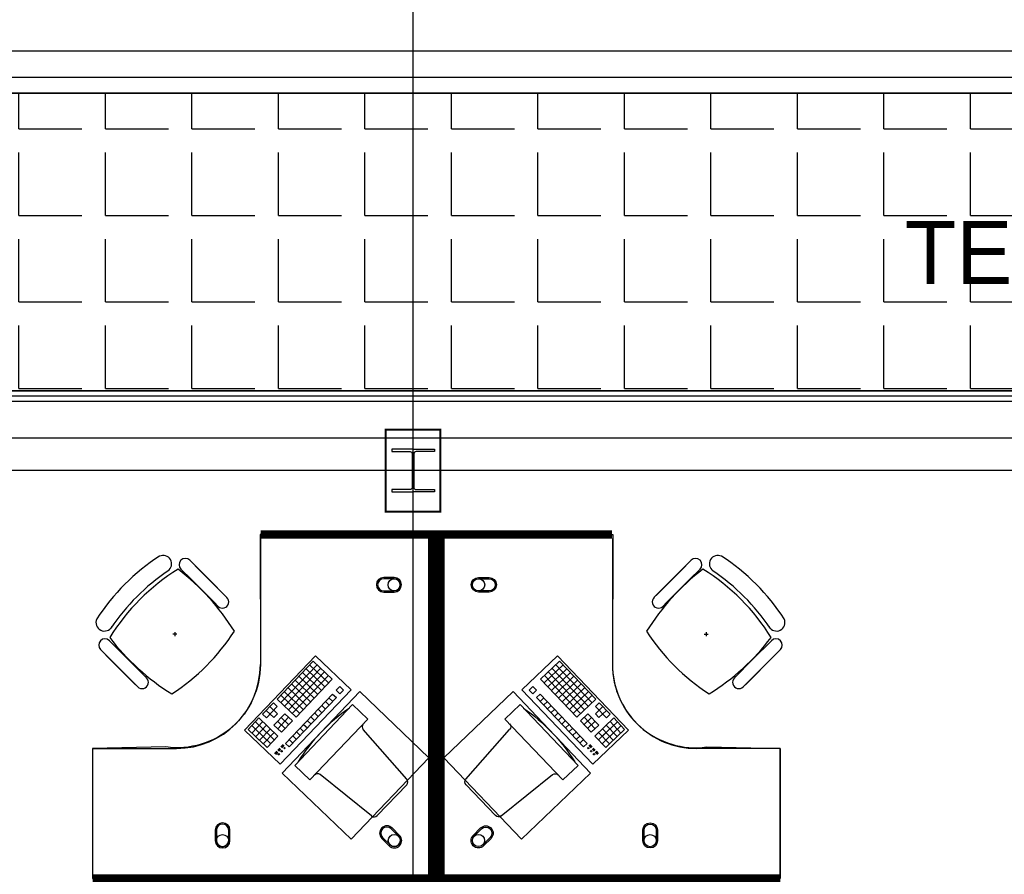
# Model space of a CAD drawing. Header units: millimetres. Extents: x -312551 to 250764, y -35891 to 59426.
# Tile 206 of 256: x -61086 to -56390, y 47960 to 52034. Entities that reach past the tile are written whole.
import ezdxf

# ---------------------------------------------------------------- set-up
doc = ezdxf.new("R2010")
doc.units = ezdxf.units.MM
doc.header["$LTSCALE"] = 2.5
for name, color, linetype in [('FO-00 - FURN$0$FURNITURE', 22, 'Continuous'), ('FO-00 - FURN$0$SP-01$0$FIT-OUT$0$FURNITURE', 22, 'Continuous'), ('GLAZING', 1, 'Continuous'), ('NF ARCH', 4, 'Continuous'), ('NF-AS BUILT', 7, 'Continuous'), ('NF-GRIDS', 252, 'Continuous'), ('NF-Steel columns', 6, 'Continuous'), ('Terrace', 6, 'Continuous'), ('Text', 7, 'Continuous')]:
    doc.layers.add(name, color=color, linetype=linetype)

# ---------------------------------------------------------------- blocks, each defined once
blk = doc.blocks.new('FO-00 - FURN$0$SP-01$0$FIT-OUT$0$PC')
at = {"layer": 'FO-00 - FURN$0$SP-01$0$FIT-OUT$0$FURNITURE', "linetype": 'Continuous'}
for p, q in [((241.8, -93.1), (98, -236.8)), ((268.8, -92), (509.4, -294.6)), ((96.9, -263.9), (299.5, -504.5))]:
    blk.add_line(p, q, dxfattribs=at)
blk.add_lwpolyline([(276, -553.9), (346.7, -624.6), (629.5, -341.8), (558.8, -271)], close=True, dxfattribs=at)
for centre, radius, start, end in [((255.9, -107.2), 20, 49.8991, 135), ((112.2, -251), 20, 135, 220.1009), ((522.3, -279.3), 20, 229.8991, 315), ((-109.9, 114.8), 864, 303.1779, 326.8221), ((284.2, -517.4), 20, 315, 40.1009)]:
    blk.add_arc(centre, radius, start, end, dxfattribs=at)

msp = doc.modelspace()

# ---------------------------------------------------------------- hatches: boundary and pattern name
at = {"layer": 'Terrace'}
h = msp.add_hatch(dxfattribs=at)
h.set_pattern_fill('ANGLE', color=8, scale=1500, style=0)
h.set_pattern_definition([(0, (-2279514.5, -4242199.36), (0, 412.5), [300, -112.5]), (90, (-2279514.5, -4242199.36), (-412.5, 3e-14), [300, -112.5])])
h.paths.add_polyline_path([(-51755, 36505.5), (-50335, 36505.5), (-50335, 51684.5), (-66160, 51684.5), (-66160, 50264.5), (-51755, 50264.5)])

# ---------------------------------------------------------------- linework, layer by layer
at = {"layer": 'FO-00 - FURN$0$FURNITURE', "color": 8}
for p, q in [((-59938.1, 49560.5, 0), (-59938.1, 48960.5, 0)), ((-58259, 49560.5, 0), (-58259, 48960.5, 0)), ((-60274.5, 49457.3, 0), (-60185.9, 49368.7, 0)), ((-57883.7, 49457.3, 0), (-57972.3, 49368.7, 0)), ((-60378.5, 49406.9, 0), (-60378.4, 49406.8, 0)), ((-60316.9, 49414.8, 0), (-60228.3, 49326.2, 0)), ((-60107, 49289.8, 0), (-60248.5, 49431.2, 0)), ((-58051.1, 49289.8, 0), (-57909.7, 49431.2, 0)), ((-57841.2, 49414.8, 0), (-57929.8, 49326.2, 0)), ((-57779.7, 49406.9, 0), (-57779.7, 49406.8, 0)), ((-60149.5, 49247.4, 0), (-60290.9, 49388.8, 0)), ((-60097.3, 49280.1, 0), (-60185.9, 49368.7, 0)), ((-58060.9, 49280.1, 0), (-57972.3, 49368.7, 0)), ((-58008.7, 49247.4, 0), (-57867.3, 49388.8, 0)), ((-60139.7, 49237.6, 0), (-60228.3, 49326.2, 0)), ((-58018.4, 49237.6, 0), (-57929.8, 49326.2, 0)), ((-60345.4, 49114.9, 0), (-60346.4, 49094.9, 0)), ((-57812.7, 49114.9, 0), (-57811.7, 49094.9, 0)), ((-60657.9, 49073.9, 0), (-60569.3, 48985.3, 0)), ((-60335.9, 49105.4, 0), (-60355.9, 49104.4, 0)), ((-57822.2, 49105.4, 0), (-57802.2, 49104.4, 0)), ((-57500.3, 49073.9, 0), (-57588.9, 48985.3, 0)), ((-60700.3, 49031.5, 0), (-60611.7, 48942.9, 0)), ((-57457.9, 49031.5, 0), (-57546.5, 48942.9, 0)), ((-60532.8, 48864, 0), (-60674.3, 49005.4, 0)), ((-60480.7, 48896.7, 0), (-60569.3, 48985.3, 0)), ((-60014, 48647.2, 0), (-59675.7, 49001.7, 0)), ((-59685.7, 48976.8, 0), (-59858.3, 48795.9, 0)), ((-59685.7, 48976.8, 0), (-59595.3, 48890.5, 0)), ((-59685.7, 48976.8, 0), (-59595.3, 48890.5, 0)), ((-59685.7, 48976.8, 0), (-59595.3, 48890.5, 0)), ((-59675.7, 49001.7, 0), (-59505.7, 48839.5, 0)), ((-59675.7, 49001.7, 0), (-59505.7, 48839.5, 0)), ((-59675.7, 49001.7, 0), (-59505.7, 48839.5, 0)), ((-58521.5, 49001.7, 0), (-58691.5, 48839.5, 0)), ((-58521.5, 49001.7, 0), (-58691.5, 48839.5, 0)), ((-58521.5, 49001.7, 0), (-58691.5, 48839.5, 0)), ((-58511.4, 48976.8, 0), (-58601.9, 48890.5, 0)), ((-58511.4, 48976.8, 0), (-58601.9, 48890.5, 0)), ((-58511.4, 48976.8, 0), (-58601.9, 48890.5, 0)), ((-58183.2, 48647.2, 0), (-58521.5, 49001.7, 0)), ((-58511.4, 48976.8, 0), (-58338.8, 48795.9, 0)), ((-57677.5, 48896.7, 0), (-57588.9, 48985.3, 0)), ((-57625.3, 48864, 0), (-57483.9, 49005.4, 0)), ((-60523.1, 48854.3, 0), (-60611.7, 48942.9, 0)), ((-59667.6, 48959.5, 0), (-59840.2, 48778.6, 0)), ((-59649.6, 48942.2, 0), (-59822.2, 48761.4, 0)), ((-59720.3, 48940.6, 0), (-59629.8, 48854.3, 0)), ((-59703, 48958.7, 0), (-59612.6, 48872.4, 0)), ((-58494.2, 48958.7, 0), (-58584.6, 48872.4, 0)), ((-58476.9, 48940.6, 0), (-58567.4, 48854.3, 0)), ((-58547.6, 48942.2, 0), (-58375, 48761.4, 0)), ((-58529.5, 48959.5, 0), (-58356.9, 48778.6, 0)), ((-57635.1, 48854.3, 0), (-57546.5, 48942.9, 0)), ((-59631.5, 48925, 0), (-59804.1, 48744.1, 0)), ((-59613.4, 48907.7, 0), (-59786, 48726.9, 0)), ((-59772, 48886.3, 0), (-59681.6, 48800, 0)), ((-59595.3, 48890.5, 0), (-59767.9, 48709.6, 0)), ((-59754.8, 48904.4, 0), (-59664.3, 48818.1, 0)), ((-59737.5, 48922.5, 0), (-59647.1, 48836.2, 0)), ((-58601.9, 48890.5, 0), (-58429.3, 48709.6, 0)), ((-58583.8, 48907.7, 0), (-58411.2, 48726.9, 0)), ((-58565.7, 48925, 0), (-58393.1, 48744.1, 0)), ((-58459.7, 48922.5, 0), (-58550.1, 48836.2, 0)), ((-58442.4, 48904.4, 0), (-58532.8, 48818.1, 0)), ((-58425.1, 48886.3, 0), (-58515.6, 48800, 0)), ((-59505.7, 48839.5, 0), (-59844, 48485, 0)), ((-59823.8, 48832.1, 0), (-59733.4, 48745.8, 0)), ((-59806.6, 48850.1, 0), (-59716.1, 48763.9, 0)), ((-59789.3, 48868.2, 0), (-59698.9, 48781.9, 0)), ((-59559.1, 48855.9, 0), (-59576.4, 48837.9, 0)), ((-59576.4, 48837.9, 0), (-59558.3, 48820.6, 0)), ((-59559.1, 48855.9, 0), (-59541, 48838.7, 0)), ((-59559.1, 48855.9, 0), (-59541, 48838.7, 0)), ((-59559.1, 48855.9, 0), (-59541, 48838.7, 0)), ((-59541, 48838.7, 0), (-59558.3, 48820.6, 0)), ((-58691.5, 48839.5, 0), (-58353.2, 48485, 0)), ((-58638, 48855.9, 0), (-58656.1, 48838.7, 0)), ((-58638, 48855.9, 0), (-58656.1, 48838.7, 0)), ((-58638, 48855.9, 0), (-58656.1, 48838.7, 0)), ((-58656.1, 48838.7, 0), (-58638.9, 48820.6, 0)), ((-58620.8, 48837.9, 0), (-58638.9, 48820.6, 0)), ((-58638, 48855.9, 0), (-58620.8, 48837.9, 0)), ((-58407.9, 48868.2, 0), (-58498.3, 48781.9, 0)), ((-58390.6, 48850.1, 0), (-58481.1, 48763.9, 0)), ((-58373.4, 48832.1, 0), (-58463.8, 48745.8, 0)), ((-59858.3, 48795.9, 0), (-59767.9, 48709.6, 0)), ((-59841.1, 48814, 0), (-59750.6, 48727.7, 0)), ((-59593.6, 48819.8, 0), (-59818, 48584.6, 0)), ((-59575.6, 48802.5, 0), (-59799.9, 48567.4, 0)), ((-59610.9, 48801.7, 0), (-59592.8, 48784.4, 0)), ((-59593.6, 48819.8, 0), (-59575.6, 48802.5, 0)), ((-58603.5, 48819.8, 0), (-58621.6, 48802.5, 0)), ((-58621.6, 48802.5, 0), (-58397.2, 48567.4, 0)), ((-58586.3, 48801.7, 0), (-58604.4, 48784.4, 0)), ((-58603.5, 48819.8, 0), (-58379.2, 48584.6, 0)), ((-58356.1, 48814, 0), (-58446.5, 48727.7, 0)), ((-58338.8, 48795.9, 0), (-58429.3, 48709.6, 0)), ((-59875.6, 48777.8, 0), (-59927.4, 48723.5, 0)), ((-59910.1, 48741.6, 0), (-59873.9, 48707.1, 0)), ((-59857.5, 48760.5, 0), (-59909.3, 48706.3, 0)), ((-59892.8, 48759.7, 0), (-59856.7, 48725.2, 0)), ((-59875.6, 48777.8, 0), (-59857.5, 48760.5, 0)), ((-59662.7, 48747.4, 0), (-59644.6, 48730.2, 0)), ((-59645.4, 48765.5, 0), (-59627.3, 48748.2, 0)), ((-59628.2, 48783.6, 0), (-59610.1, 48766.3, 0)), ((-58569, 48783.6, 0), (-58587.1, 48766.3, 0)), ((-58551.7, 48765.5, 0), (-58569.8, 48748.2, 0)), ((-58534.5, 48747.4, 0), (-58552.6, 48730.2, 0)), ((-58304.3, 48759.7, 0), (-58340.5, 48725.2, 0)), ((-58321.6, 48777.8, 0), (-58339.7, 48760.5, 0)), ((-58339.7, 48760.5, 0), (-58287.9, 48706.3, 0)), ((-58287.1, 48741.6, 0), (-58323.2, 48707.1, 0)), ((-58321.6, 48777.8, 0), (-58269.8, 48723.5, 0)), ((-59944.6, 48705.5, 0), (-59996.4, 48651.2, 0)), ((-59944.6, 48705.5, 0), (-59854.2, 48619.2, 0)), ((-59927.4, 48723.5, 0), (-59909.3, 48706.3, 0)), ((-59856.7, 48725.2, 0), (-59873.9, 48707.1, 0)), ((-59821.3, 48726, 0), (-59873.1, 48671.8, 0)), ((-59803.2, 48708.8, 0), (-59855, 48654.5, 0)), ((-59838.6, 48707.9, 0), (-59802.4, 48673.4, 0)), ((-59785.2, 48691.5, 0), (-59836.9, 48637.2, 0)), ((-59821.3, 48726, 0), (-59785.2, 48691.5, 0)), ((-59714.5, 48693.2, 0), (-59696.4, 48675.9, 0)), ((-59697.2, 48711.2, 0), (-59679.1, 48694, 0)), ((-59679.9, 48729.3, 0), (-59661.9, 48712.1, 0)), ((-58517.2, 48729.3, 0), (-58535.3, 48712.1, 0)), ((-58500, 48711.2, 0), (-58518.1, 48694, 0)), ((-58482.7, 48693.2, 0), (-58500.8, 48675.9, 0)), ((-58375.8, 48726, 0), (-58412, 48691.5, 0)), ((-58412, 48691.5, 0), (-58360.2, 48637.2, 0)), ((-58358.6, 48707.9, 0), (-58394.8, 48673.4, 0)), ((-58393.9, 48708.8, 0), (-58342.2, 48654.5, 0)), ((-58375.8, 48726, 0), (-58324.1, 48671.8, 0)), ((-58252.5, 48705.5, 0), (-58343, 48619.2, 0)), ((-58340.5, 48725.2, 0), (-58323.2, 48707.1, 0)), ((-58269.8, 48723.5, 0), (-58287.9, 48706.3, 0)), ((-58252.5, 48705.5, 0), (-58200.8, 48651.2, 0)), ((-59844, 48485, 0), (-60014, 48647.2, 0)), ((-59996.4, 48651.2, 0), (-59924.1, 48582.2, 0)), ((-59979.1, 48669.3, 0), (-59906.8, 48600.2, 0)), ((-59926.5, 48688.2, 0), (-59978.3, 48633.9, 0)), ((-59961.9, 48687.4, 0), (-59889.5, 48618.3, 0)), ((-59908.5, 48670.9, 0), (-59960.2, 48616.7, 0)), ((-59890.4, 48653.7, 0), (-59942.1, 48599.4, 0)), ((-59890.4, 48653.7, 0), (-59942.1, 48599.4, 0)), ((-59873.1, 48671.8, 0), (-59836.9, 48637.2, 0)), ((-59855.8, 48689.9, 0), (-59819.7, 48655.3, 0)), ((-59749, 48657, 0), (-59730.9, 48639.7, 0)), ((-59731.7, 48675.1, 0), (-59713.6, 48657.8, 0)), ((-58465.4, 48675.1, 0), (-58483.5, 48657.8, 0)), ((-58448.2, 48657, 0), (-58466.3, 48639.7, 0)), ((-58341.3, 48689.9, 0), (-58377.5, 48655.3, 0)), ((-58324.1, 48671.8, 0), (-58360.2, 48637.2, 0)), ((-58353.2, 48485, 0), (-58183.2, 48647.2, 0)), ((-58235.3, 48687.4, 0), (-58307.6, 48618.3, 0)), ((-58306.8, 48653.7, 0), (-58255, 48599.4, 0)), ((-58306.8, 48653.7, 0), (-58255, 48599.4, 0)), ((-58218, 48669.3, 0), (-58290.4, 48600.2, 0)), ((-58288.7, 48670.9, 0), (-58236.9, 48616.7, 0)), ((-58200.8, 48651.2, 0), (-58273.1, 48582.2, 0)), ((-58270.6, 48688.2, 0), (-58218.9, 48633.9, 0)), ((-59942.1, 48599.4, 0), (-59906, 48564.9, 0)), ((-59924.9, 48617.5, 0), (-59888.7, 48583, 0)), ((-59872.3, 48636.4, 0), (-59924.1, 48582.2, 0)), ((-59872.3, 48636.4, 0), (-59924.1, 48582.2, 0)), ((-59907.6, 48635.6, 0), (-59871.5, 48601.1, 0)), ((-59854.2, 48619.2, 0), (-59906, 48564.9, 0)), ((-59800.8, 48602.7, 0), (-59782.7, 48585.5, 0)), ((-59783.5, 48620.8, 0), (-59765.4, 48603.6, 0)), ((-59766.2, 48638.9, 0), (-59748.2, 48621.6, 0)), ((-58430.9, 48638.9, 0), (-58449, 48621.6, 0)), ((-58413.7, 48620.8, 0), (-58431.8, 48603.6, 0)), ((-58396.4, 48602.7, 0), (-58414.5, 48585.5, 0)), ((-58343, 48619.2, 0), (-58291.2, 48564.9, 0)), ((-58289.5, 48635.6, 0), (-58325.7, 48601.1, 0)), ((-58324.9, 48636.4, 0), (-58273.1, 48582.2, 0)), ((-58324.9, 48636.4, 0), (-58273.1, 48582.2, 0)), ((-58272.3, 48617.5, 0), (-58308.5, 48583, 0)), ((-58255, 48599.4, 0), (-58291.2, 48564.9, 0)), ((-60738.1, 48560.5, 0), (-60338.1, 48560.5, 0)), ((-59845.7, 48561.9, 0), (-59855.3, 48551.8, 0)), ((-59844.2, 48560.5, 0), (-59853.8, 48550.4, 0)), ((-59842.8, 48559.1, 0), (-59852.4, 48549, 0)), ((-59841.3, 48557.7, 0), (-59850.9, 48547.7, 0)), ((-59829.7, 48578.9, 0), (-59840.7, 48567.4, 0)), ((-59828.2, 48577.6, 0), (-59839.2, 48566, 0)), ((-59826.8, 48576.2, 0), (-59837.8, 48564.7, 0)), ((-59825.3, 48574.8, 0), (-59836.3, 48563.3, 0)), ((-59818, 48584.6, 0), (-59799.9, 48567.4, 0)), ((-58379.2, 48584.6, 0), (-58397.2, 48567.4, 0)), ((-58371.9, 48574.8, 0), (-58360.8, 48563.3, 0)), ((-58370.4, 48576.2, 0), (-58359.4, 48564.7, 0)), ((-58369, 48577.6, 0), (-58358, 48566, 0)), ((-58367.5, 48578.9, 0), (-58356.5, 48567.4, 0)), ((-58355.9, 48557.7, 0), (-58346.3, 48547.7, 0)), ((-58354.4, 48559.1, 0), (-58344.8, 48549, 0)), ((-58353, 48560.5, 0), (-58343.4, 48550.4, 0)), ((-58351.5, 48561.9, 0), (-58341.9, 48551.8, 0)), ((-57459, 48560.5, 0), (-57859, 48560.5, 0)), ((-57459.1, 47960.5, 0), (-57459, 48560.5, 0)), ((-59860.2, 48546.6, 0), (-59870.7, 48535.6, 0)), ((-59858.8, 48545.2, 0), (-59869.3, 48534.2, 0)), ((-59857.4, 48543.8, 0), (-59867.8, 48532.9, 0)), ((-59855.9, 48542.4, 0), (-59866.4, 48531.5, 0)), ((-58341.3, 48542.4, 0), (-58330.8, 48531.5, 0)), ((-58339.8, 48543.8, 0), (-58329.4, 48532.9, 0)), ((-58338.4, 48545.2, 0), (-58327.9, 48534.2, 0)), ((-58336.9, 48546.6, 0), (-58326.5, 48535.6, 0))]:
    msp.add_line(p, q, dxfattribs=at)
at = {"layer": 'FO-00 - FURN$0$FURNITURE', "color": 8, "const_width": 40, "elevation": 0}
for points in [[(-60738.1, 47940.5), (-59118.1, 47940.5), (-59118.1, 49580.4), (-59935.9, 49580.4)], [(-57459.1, 47940.5), (-59079.1, 47940.5), (-59079, 49580.4), (-58261.3, 49580.4)]]:
    msp.add_lwpolyline(points, dxfattribs=at)
at = {"layer": 'FO-00 - FURN$0$FURNITURE', "color": 8}
for points in [[(-59939.3, 49579.5), (-59938.1, 48960.5, -0.455459), (-60388.1, 48567.4), (-60738.1, 48560.5), (-60738.1, 47940.5), (-59118.1, 47940.5), (-59118.1, 49580.4)], [(-58257.8, 49579.5), (-58259, 48960.5, 0.455459), (-57809.1, 48567.4), (-57459, 48560.5), (-57459.1, 47940.5), (-59079.1, 47940.5), (-59079, 49580.4)]]:
    msp.add_lwpolyline(points, format="xyb", close=True, dxfattribs=at)
at = {"layer": 'FO-00 - FURN$0$FURNITURE', "color": 8, "elevation": 0}
for points in [[(-59349.8, 49375.5, 1), (-59349.8, 49305.5), (-59299.8, 49305.5, 1), (-59299.8, 49375.5)], [(-59349.8, 49369.5, 1), (-59349.8, 49311.5), (-59299.8, 49311.5, 1), (-59299.8, 49369.5)], [(-58847.3, 49375.5, -1), (-58847.3, 49305.5), (-58897.3, 49305.5, -1), (-58897.3, 49375.5)], [(-58847.3, 49369.5, -1), (-58847.3, 49311.5), (-58897.3, 49311.5, -1), (-58897.3, 49369.5)], [(-60083.1, 48171, 1), (-60153.1, 48171), (-60153.1, 48121, 1), (-60083.1, 48121)], [(-60089.1, 48171, 1), (-60147.1, 48171), (-60147.1, 48121, 1), (-60089.1, 48121)], [(-59309.7, 48181.3, 1), (-59359.2, 48131.8), (-59323.8, 48096.5, 1), (-59274.3, 48146)], [(-59313.9, 48177.1, 1), (-59354.9, 48136.1), (-59319.6, 48100.7, 1), (-59278.5, 48141.7)], [(-58887.5, 48181.3, -1), (-58838, 48131.8), (-58873.4, 48096.5, -1), (-58922.9, 48146)], [(-58883.3, 48177.1, -1), (-58842.3, 48136.1), (-58877.6, 48100.7, -1), (-58918.6, 48141.7)], [(-58114.1, 48171, -1), (-58044.1, 48171), (-58044.1, 48121, -1), (-58114.1, 48121)], [(-58108.1, 48171, -1), (-58050.1, 48171), (-58050.1, 48121, -1), (-58108.1, 48121)]]:
    msp.add_lwpolyline(points, format="xyb", close=True, dxfattribs=at)
for points in [[(-59464.2, 48831), (-59834.2, 48443.2), (-59504.3, 48128.4), (-59134.3, 48516.2)], [(-58733, 48831), (-58362.9, 48443.2), (-58692.8, 48128.4), (-59062.9, 48516.2)]]:
    msp.add_lwpolyline(points, close=True, dxfattribs=at)
at = {"layer": 'FO-00 - FURN$0$FURNITURE', "color": 8}
for centre, radius in [((-59299.8, 49340.5, 0), 29), ((-58897.3, 49340.5, 0), 29), ((-59822.8, 48561.5, 0), 3), ((-58374.4, 48561.5, 0), 3), ((-59850.4, 48532.6, 0), 3), ((-59836.6, 48547.1, 0), 3), ((-58360.6, 48547.1, 0), 3), ((-58346.8, 48532.6, 0), 3), ((-60118.1, 48121, 0), 29), ((-59299.1, 48121.2, 0), 29), ((-58898.1, 48121.2, 0), 29), ((-58079.1, 48121, 0), 29)]:
    msp.add_circle(centre, radius, dxfattribs=at)
for centre, radius, start, end in [((-59877.4, 48635.9, 0), 1000, 122.7873, 147.213), ((-60401.8, 49440, 0), 40.4, 305.2098, 115.0684), ((-60295.7, 49436.1, 0), 30, 45.0002, 225.0002), ((-57862.4, 49436.1, 0), 30, 314.9998, 134.9998), ((-57756.3, 49440, 0), 40.4, 64.9316, 234.7902), ((-58280.7, 48635.9, 0), 1000, 32.787, 57.2127), ((-59806.1, 48563, 0), 1000, 121.6104, 148.2587), ((-59820.1, 48577.1, 0), 1000, 123.9367, 146.1444), ((-61017.4, 48520.9, 0), 1127.4, 32.0604, 52.4457), ((-57140.8, 48520.9, 0), 1127.4, 127.5543, 147.9396), ((-58352.1, 48563, 0), 1000, 31.7413, 58.3896), ((-58338, 48577.1, 0), 1000, 33.8556, 56.0633), ((-60118.5, 49258.9, 0), 30, 225.0002, 45.0002), ((-58039.6, 49258.9, 0), 30, 134.9998, 314.9998), ((-60681.5, 49160.3, 0), 40.4, 154.932, 331.9801), ((-57476.7, 49160.3, 0), 40.4, 208.0199, 25.068), ((-60903.1, 49660.1, 0), 1000, 302.8675, 327.2662), ((-57255.1, 49660.1, 0), 1000, 212.7338, 237.1325), ((-60679.1, 49052.7, 0), 30, 45.0002, 225.0002), ((-59762.4, 49775.9, 0), 1127.4, 217.5276, 237.9656), ((-58395.8, 49775.9, 0), 1127.4, 302.0344, 322.4724), ((-57479.1, 49052.7, 0), 30, 314.9998, 134.9998), ((-60338.1, 48960.5, 0), 400, 270.0002, 0.0002), ((-57859, 48960.5, 0), 400, 179.9998, 269.9998), ((-60501.9, 48875.5, 0), 30, 225.0002, 45.0002), ((-57656.3, 48875.5, 0), 30, 134.9998, 314.9998)]:
    msp.add_arc(centre, radius, start, end, dxfattribs=at)
at = {"layer": 'GLAZING', "color": 8}
for p, q in [((-52055, 50264.5), (-66085, 50264.5)), ((-52055, 50239.5), (-66085, 50239.5)), ((-52055, 50214.5), (-66085, 50214.5)), ((-52055, 50039.5), (-66085, 50039.5))]:
    msp.add_line(p, q, dxfattribs=at)
at = {"layer": 'NF ARCH', "color": 8}
for p, q in [((-50135, 51884.5), (-66160, 51884.5)), ((-66160, 51759.5), (-50260, 51759.5)), ((-66160, 51684.5), (-50335, 51684.5))]:
    msp.add_line(p, q, dxfattribs=at)
at = {"layer": 'NF-AS BUILT', "color": 8, "const_width": 10}
msp.add_lwpolyline([(-59340, 49689.5), (-59340, 50079.5), (-59080, 50079.5), (-59080, 49689.5)], close=True, dxfattribs=at)
at = {"layer": 'NF-GRIDS', "color": 8}
for p, q in [((-59210, -27784), (-59210, 58409.3)), ((-43443, 51684.5), (-123470.9, 51684.5)), ((-43443, 49884.5), (-123470.9, 49884.5))]:
    msp.add_line(p, q, dxfattribs=at)
at = {"layer": 'NF-Steel columns', "color": 8}
for points in [[(-59210, 49986.1), (-59311.6, 49986.1), (-59311.6, 49975.1), (-59224.3, 49975.1, -0.414214), (-59213.6, 49964.4), (-59213.6, 49804.6, -0.414214), (-59224.3, 49793.9), (-59311.6, 49793.9), (-59311.6, 49782.9), (-59210, 49782.9)], [(-59210, 49986.1), (-59108.4, 49986.1), (-59108.4, 49975.1), (-59195.6, 49975.1, 0.414214), (-59206.3, 49964.4), (-59206.3, 49804.6, 0.414214), (-59195.6, 49793.9), (-59108.4, 49793.9), (-59108.4, 49782.9), (-59210, 49782.9)]]:
    msp.add_lwpolyline(points, format="xyb", dxfattribs=at)
at = {"layer": 'Terrace', "color": 8}
msp.add_lwpolyline([(-51755, 36505.5), (-50335, 36505.5), (-50335, 51684.5), (-66160, 51684.5), (-66160, 50264.5), (-51755, 50264.5)], close=True, dxfattribs=at)

# ---------------------------------------------------------------- block references
at = {"layer": 'FO-00 - FURN$0$FURNITURE', "color": 8, "extrusion": (-2.60602e-30, 6.3055e-29, -1), "xscale": -1, "zscale": -1, "rotation": 178.6594780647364}
msp.add_blockref('FO-00 - FURN$0$SP-01$0$FIT-OUT$0$PC', (59136.7, 48152.8, 0), dxfattribs=at)
at = {"layer": 'FO-00 - FURN$0$FURNITURE', "color": 8, "xscale": -1, "rotation": 178.6594780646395}
msp.add_blockref('FO-00 - FURN$0$SP-01$0$FIT-OUT$0$PC', (-59060.5, 48152.8, 0), dxfattribs=at)

# ---------------------------------------------------------------- texts
at = {"layer": 'Text', "color": 8}
msp.add_text('TERRACE', height=300, dxfattribs=at).set_placement((-56864.4, 50774.7))

doc.saveas('drawing.dxf')
